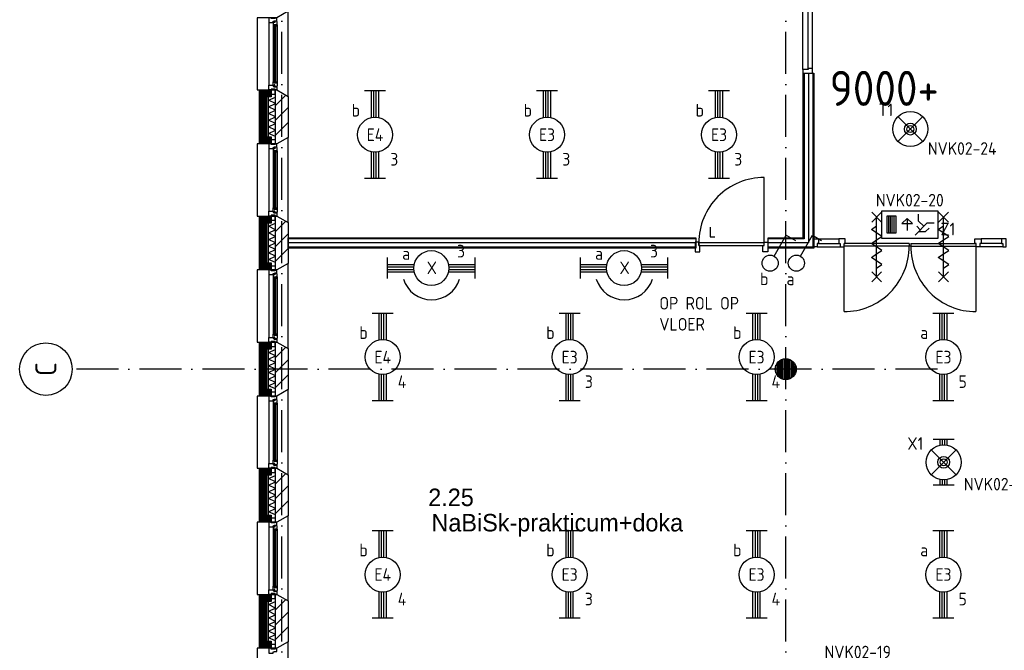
# Model space of a CAD drawing. Header units: millimetres. Extents: x 89505 to 240707, y 191 to 84291.
# Tile 4 of 50: x 119961 to 134027, y 16050 to 25050. Entities that reach past the tile are written whole.
import ezdxf
from ezdxf.enums import TextEntityAlignment as Align

# ---------------------------------------------------------------- set-up
doc = ezdxf.new("R2010")
doc.units = ezdxf.units.MM
doc.header["$LTSCALE"] = 100
doc.linetypes.add('DASHDOT', pattern=[9, 6, -1.5, 0, -1.5])
doc.layers.get('0').update_dxf_attribs({"linetype": 'CONTINUOUS'})
for name, color, linetype in [('AL$1----_TEKST', 7, 'CONTINUOUS'), ('AL$7----_STRAMIEN', 1, 'DASHDOT'), ('AL21----_BUITENWAND', 4, 'CONTINUOUS'), ('AL21K---_ISOLATIE', 1, 'CONTINUOUS'), ('AL22----_BINNENWAND', 7, 'CONTINUOUS'), ('AL28----_KONSTRUKTIE', 3, 'CONTINUOUS'), ('AL31----_BUITENKOZ', 7, 'CONTINUOUS'), ('AL32----_BINNENKOZ', 9, 'CONTINUOUS'), ('ALL-----_REFLIJNEN', 8, 'CONTINUOUS'), ('ALXA3---_VOLZWART', 14, 'CONTINUOUS'), ('ALXAB---_PREFABBETON', 1, 'CONTINUOUS'), ('BOUW', 8, 'CONTINUOUS'), ('EA61303-_ARCEER', 1, 'CONTINUOUS'), ('EB63101-_ATTRIB', 2, 'CONTINUOUS'), ('EB63102-_ATTRIB', 2, 'CONTINUOUS'), ('EB63202-_ATTRIB', 2, 'CONTINUOUS'), ('EB63501-_ATTRIB', 2, 'CONTINUOUS'), ('EL63101-_LICHT-ARM', 3, 'CONTINUOUS'), ('EL63101-LICHT-ARM', 3, 'CONTINUOUS'), ('EL63102-_LICHT-SCH', 3, 'CONTINUOUS'), ('EL63202-_NOODVRL-TXT', 3, 'CONTINUOUS'), ('EL63501-_NOODVRL-ARM', 3, 'CONTINUOUS')]:
    doc.layers.add(name, color=color, linetype=linetype)
doc.styles.add('1_8', font='ISO', dxfattribs={"height": 1.8})
doc.styles.add('BURO-025', font='BUROFONT.shx', dxfattribs={"height": 250})
doc.styles.get("Standard").update_dxf_attribs({"font": 'iso.shx'})

# ---------------------------------------------------------------- blocks, each defined once
blk = doc.blocks.new('EJ3T20')
at = {"color": 0}
for p, q in [((-6.25, -1.5), (-6.25, 1.5)), ((6.25, -1.5), (6.25, 1.5)), ((-6.25, 0.52), (-2.44, 0.52)), ((-6.25, 0.17), (-2.49, 0.17)), ((2.44, 0.52), (6.25, 0.52)), ((2.49, 0.17), (6.25, 0.17)), ((-6.25, -0.17), (-2.49, -0.17)), ((-6.25, -0.52), (-2.44, -0.52)), ((2.44, -0.52), (6.25, -0.52)), ((2.49, -0.17), (6.25, -0.17))]:
    blk.add_line(p, q, dxfattribs=at)
blk.add_circle((0, 0), 2.5, dxfattribs=at)
at = {"color": 6, "style": '1_8'}
for tag, flags, p in [('SCHAK', 8, (3.5, 2.75)), ('A_CODE', 8, (0, 0)), ('GROEP', 8, (-3.5, -2.75)), ('KAST', 9, (3.5, -2.75))]:
    blk.add_attdef(tag, text='', height=1.8, dxfattribs=dict(at, flags=flags)).set_placement(p, align=Align.MIDDLE)
blk = doc.blocks.new('ES3S1')
blk.add_lwpolyline([(0.58, 1), (2.31, 4), (3.61, 3.25)])
blk.add_circle((0, 0), 1.15)
at = {"style": '1_8'}
for tag, flags, p in [('SCHAK', 8, (3, 5.5)), ('KAST', 9, (-3, 0.5)), ('M_CODE', 9, (0, 0)), ('DOEL', 9, (-3, -2)), ('GROEP', 9, (-3, -4.5))]:
    blk.add_attdef(tag, text='', height=1.8, dxfattribs=dict(at, flags=flags)).set_placement(p, align=Align.MIDDLE_CENTER)
blk = doc.blocks.new('PENDEL')
at = {"color": 0}
for p, q in [((-6.25, -1.5), (-6.25, 1.5)), ((6.25, -1.5), (6.25, 1.5)), ((-6.25, 0.52), (-2.44, 0.52)), ((-6.25, 0.18), (-2.49, 0.18)), ((2.44, 0.52), (6.25, 0.52)), ((2.49, 0.18), (6.25, 0.18)), ((-6.25, -0.18), (-2.49, -0.18)), ((-6.25, -0.52), (-2.44, -0.52)), ((2.44, -0.52), (6.25, -0.52)), ((2.49, -0.18), (6.25, -0.18))]:
    blk.add_line(p, q, dxfattribs=at)
blk.add_circle((0, 0), 2.5, dxfattribs=at)
at = {"layer": 'EL63101-_LICHT-ARM'}
blk.add_arc((0.04, -0.3), 4.21, 197.6135, 342.3865, dxfattribs=at)
at = {"color": 6, "style": '1_8'}
for tag, flags, p in [('SCHAK', 8, (3.5, 2.75)), ('A_CODE', 8, (0, 0)), ('GROEP', 8, (-3.5, -2.75)), ('KAST', 9, (3.5, -2.75))]:
    blk.add_attdef(tag, text='', height=1.8, dxfattribs=dict(at, flags=flags)).set_placement(p, align=Align.MIDDLE)
at = {"style": '1_8', "flags": 8}
blk.add_attdef('M_CODE', text='', height=3.6, dxfattribs=at).set_placement((0, 0), align=Align.MIDDLE_CENTER)
blk = doc.blocks.new('ES3N026')
for p, q in [((-1.5, 0.75), (-1, 0.25)), ((0.38, -0.88), (0.38, 0.87)), ((2.25, 1.25), (2.25, -1.25)), ((2.5, 1.25), (2.5, -1.25)), ((2.75, 1.25), (2.75, -1.25)), ((3, 1.25), (3, -1.25))]:
    blk.add_line(p, q)
for points in [[(4.01, 2.01), (4.01, -1.98), (-3.99, -1.98), (-3.99, 2.01)], [(3.25, -1.25), (2, -1.25), (2, 1.25), (3.25, 1.25)], [(0.38, -0.88), (1.12, -0.13), (-0.37, -0.13)]]:
    blk.add_lwpolyline(points, close=True)
for points in [[(-0.75, 1.5), (-2.5, -0.25), (-3.5, -0.25)], [(-1.25, 1), (-2.25, 1), (-2.75, 0.5)], [(-2, 0.25), (-1.25, -0.5), (-1.25, -1.5)]]:
    blk.add_lwpolyline(points)
at = {"color": 2, "style": '1_8', "flags": 8}
blk.add_attdef('NUMMER', text='', height=1.8, dxfattribs=at).set_placement((4, 3.75), align=Align.MIDDLE)
at = {"style": '1_8'}
for tag, flags, p in [('A_CODE', 8, (-3.5, 2.75)), ('SCHAK', 8, (3.5, 2.75)), ('GROEP', 8, (-3.5, -2.75)), ('KAST', 9, (3.5, -2.75))]:
    blk.add_attdef(tag, text='', height=1.8, dxfattribs=dict(at, flags=flags)).set_placement(p, align=Align.MIDDLE_CENTER)
blk = doc.blocks.new('EJ3T01')
at = {"color": 0}
for p, q in [((-3.25, -1.5), (-3.25, 1.5)), ((-1.77, 1.77), (1.77, -1.77)), ((1.77, 1.77), (-1.77, -1.77)), ((3.25, -1.5), (3.25, 1.5)), ((-3.25, 0.52), (-2.44, 0.52)), ((-3.25, 0.17), (-2.49, 0.17)), ((2.44, 0.52), (3.25, 0.52)), ((2.49, 0.17), (3.25, 0.17)), ((-3.25, -0.17), (-2.49, -0.17)), ((-3.25, -0.52), (-2.44, -0.52)), ((2.44, -0.52), (3.25, -0.52)), ((2.49, -0.17), (3.25, -0.17))]:
    blk.add_line(p, q, dxfattribs=at)
at = {"color": 6}
blk.add_lwpolyline([(1.77, -1.77), (1.75, -1.75)], dxfattribs=at)
at = {"color": 0}
for radius in [2.5, 0.85, 0.5]:
    blk.add_circle((0, 0), radius, dxfattribs=at)
at = {"color": 6, "style": '1_8'}
for tag, flags, p in [('A_CODE', 8, (-3.5, 2.75)), ('SCHAK', 8, (3.5, 2.75)), ('GROEP', 8, (-3.5, -2.75)), ('KAST', 9, (3.5, -2.75))]:
    blk.add_attdef(tag, text='', height=1.8, dxfattribs=dict(at, flags=flags)).set_placement(p, align=Align.MIDDLE)
blk = doc.blocks.new('ES3G01')
at = {"color": 0}
for p, q in [((-1.77, 1.77), (1.77, -1.77)), ((1.77, 1.77), (-1.77, -1.77))]:
    blk.add_line(p, q, dxfattribs=at)
at = {"color": 6}
blk.add_lwpolyline([(1.77, -1.77), (1.75, -1.75)], dxfattribs=at)
blk.add_circle((0, 0), 2.5)
at = {"color": 0}
for radius in [0.85, 0.5]:
    blk.add_circle((0, 0), radius, dxfattribs=at)
at = {"color": 6, "style": '1_8'}
for tag, flags, p in [('A_CODE', 8, (-3.5, 2.75)), ('SCHAK', 8, (3.5, 2.75)), ('GROEP', 8, (-3.5, -2.75)), ('KAST', 9, (3.5, -2.75))]:
    blk.add_attdef(tag, text='', height=1.8, dxfattribs=dict(at, flags=flags)).set_placement(p, align=Align.MIDDLE)
blk = doc.blocks.new('1010')
at = {"layer": 'AL$7----_STRAMIEN', "color": 7, "linetype": 'Continuous'}
blk.add_circle((0, 750), 750, dxfattribs=at)
at = {"layer": 'AL$7----_STRAMIEN', "color": 3, "linetype": 'Continuous'}
blk.add_attdef('STR-NAAM', text='', height=600, rotation=360, dxfattribs=at).set_placement((0, 750), align=Align.MIDDLE)

msp = doc.modelspace()

# ---------------------------------------------------------------- hatches: boundary and pattern name
at = {"layer": 'AL31----_BUITENKOZ'}
h = msp.add_hatch(dxfattribs=at)
h.set_pattern_fill('GEWPBET', color=8, scale=100, angle=90, style=0)
h.set_pattern_definition([(90, (130905.304, 20063.397), (-20, 6e-15), [])])
edge = h.paths.add_edge_path()
edge.add_arc((130905, 20063), 150, 0, 360)
at = {"layer": 'ALXAB---_PREFABBETON'}
h = msp.add_hatch(dxfattribs=at)
h.set_pattern_fill('PREFBET', color=8, style=0)
h.set_pattern_definition([(45, (123795.13, 23370.77), (-106.066, 106.066), [])])
h.paths.add_polyline_path([(123615, 24048), (123635, 24048), (123795, 23956), (123795, 23371), (123635, 23278), (123615, 23278)])
h = msp.add_hatch(dxfattribs=at)
h.set_pattern_fill('PREFBET', color=8, style=0)
h.set_pattern_definition([(45, (123795.13, 21570.77), (-106.066, 106.066), [])])
h.paths.add_polyline_path([(123615, 22248), (123635, 22248), (123795, 22156), (123795, 21571), (123635, 21478), (123615, 21478)])
h = msp.add_hatch(dxfattribs=at)
h.set_pattern_fill('PREFBET', color=8, style=0)
h.set_pattern_definition([(45, (123795.13, 19770.77), (-106.066, 106.066), [])])
h.paths.add_polyline_path([(123615, 20448), (123635, 20448), (123795, 20356), (123795, 19771), (123635, 19678), (123615, 19678)])
h = msp.add_hatch(dxfattribs=at)
h.set_pattern_fill('PREFBET', color=8, style=0)
h.set_pattern_definition([(45, (123795.13, 17970.77), (-106.066, 106.066), [])])
h.paths.add_polyline_path([(123615, 18648), (123635, 18648), (123795, 18556), (123795, 17971), (123635, 17878), (123615, 17878)])
h = msp.add_hatch(dxfattribs=at)
h.set_pattern_fill('PREFBET', color=8, style=0)
h.set_pattern_definition([(45, (123795.13, 16170.77), (-106.066, 106.066), [])])
h.paths.add_polyline_path([(123615, 16848), (123635, 16848), (123795, 16756), (123795, 16171), (123635, 16078), (123615, 16078)])

# ---------------------------------------------------------------- linework, layer by layer
at = {"layer": 'AL$7----_STRAMIEN', "color": 1}
msp.add_line((133074, 20063), (120711, 20063), dxfattribs=at)
for points in [[(123705, 7175), (123705, 76516)], [(130905, 7175), (130905, 76516)]]:
    msp.add_lwpolyline(points, dxfattribs=at)
at = {"layer": 'AL21----_BUITENWAND', "color": 8}
for points in [[(123554, 23948), (123485, 23948), (123485, 23378), (123554, 23378), (123554, 23278), (123385, 23278), (123385, 24048), (123554, 24048)], [(123554, 22148), (123485, 22148), (123485, 21578), (123554, 21578), (123554, 21478), (123385, 21478), (123385, 22248), (123554, 22248)], [(123554, 20348), (123485, 20348), (123485, 19778), (123554, 19778), (123554, 19678), (123385, 19678), (123385, 20448), (123554, 20448)], [(123554, 18548), (123485, 18548), (123485, 17978), (123554, 17978), (123554, 17878), (123385, 17878), (123385, 18648), (123554, 18648)], [(123554, 16748), (123485, 16748), (123485, 16178), (123554, 16178), (123554, 16078), (123385, 16078), (123385, 16848), (123554, 16848)]]:
    msp.add_lwpolyline(points, close=True, dxfattribs=at)
at = {"layer": 'AL21K---_ISOLATIE', "color": 8, "linetype": 'Continuous'}
for points in [[(123515, 23378), (123515, 23948)], [(123615, 23383), (123515, 23426), (123615, 23473), (123515, 23521), (123615, 23568), (123515, 23616), (123615, 23663), (123515, 23711), (123615, 23758), (123515, 23806), (123615, 23853), (123515, 23901), (123615, 23944)], [(123615, 23378), (123615, 23948)], [(123515, 21578), (123515, 22148)], [(123615, 21583), (123515, 21626), (123615, 21673), (123515, 21721), (123615, 21768), (123515, 21816), (123615, 21863), (123515, 21911), (123615, 21958), (123515, 22006), (123615, 22053), (123515, 22101), (123615, 22144)], [(123615, 21578), (123615, 22148)], [(123515, 19778), (123515, 20348)], [(123615, 19783), (123515, 19826), (123615, 19873), (123515, 19921), (123615, 19968), (123515, 20016), (123615, 20063), (123515, 20111), (123615, 20158), (123515, 20206), (123615, 20253), (123515, 20301), (123615, 20344)], [(123615, 19778), (123615, 20348)], [(123515, 17978), (123515, 18548)], [(123615, 17983), (123515, 18026), (123615, 18073), (123515, 18121), (123615, 18168), (123515, 18216), (123615, 18263), (123515, 18311), (123615, 18358), (123515, 18406), (123615, 18453), (123515, 18501), (123615, 18544)], [(123615, 17978), (123615, 18548)], [(123515, 16178), (123515, 16748)], [(123615, 16183), (123515, 16226), (123615, 16273), (123515, 16321), (123615, 16368), (123515, 16416), (123615, 16463), (123515, 16511), (123615, 16558), (123515, 16606), (123615, 16653), (123515, 16701), (123615, 16744)], [(123615, 16178), (123615, 16748)]]:
    msp.add_lwpolyline(points, dxfattribs=at)
at = {"layer": 'AL22----_BINNENWAND', "color": 8}
for p, q in [((131155, 24288), (131305, 24288)), ((131155, 21938), (131155, 24288)), ((131305, 24288), (131305, 21788)), ((123795, 21938), (126405, 21938)), ((123795, 21788), (123795, 21938)), ((126405, 21938), (128601, 21938)), ((126405, 21788), (123795, 21788)), ((128601, 21788), (126405, 21788))]:
    msp.add_line(p, q, dxfattribs=at)
at = {"layer": 'AL22----_BINNENWAND', "color": 8, "linetype": 'Continuous'}
for p, q in [((131170, 24288), (131170, 21923)), ((131290, 24288), (131290, 21803)), ((126405, 21923), (123795, 21923)), ((126405, 21803), (123795, 21803)), ((128601, 21923), (126405, 21923)), ((128601, 21803), (126405, 21803))]:
    msp.add_line(p, q, dxfattribs=at)
at = {"layer": 'AL28----_KONSTRUKTIE', "color": 8}
for points in [[(123615, 24048), (123635, 24048), (123795, 23956), (123795, 23371), (123635, 23278), (123615, 23278)], [(123615, 22248), (123635, 22248), (123795, 22156), (123795, 21571), (123635, 21478), (123615, 21478)], [(123615, 20448), (123635, 20448), (123795, 20356), (123795, 19771), (123635, 19678), (123615, 19678)], [(123615, 18648), (123635, 18648), (123795, 18556), (123795, 17971), (123635, 17878), (123615, 17878)], [(123615, 16848), (123635, 16848), (123795, 16756), (123795, 16171), (123635, 16078), (123615, 16078)]]:
    msp.add_lwpolyline(points, close=True, dxfattribs=at)
at = {"layer": 'AL31----_BUITENKOZ', "color": 8}
for p, q in [((128601, 21938), (129621, 21938)), ((129621, 21923), (128601, 21923)), ((129621, 21863), (128601, 21863)), ((129621, 21803), (128601, 21803)), ((129621, 21938), (129621, 21788)), ((130655, 21938), (131155, 21938)), ((130655, 21788), (130655, 21938)), ((131170, 21923), (130655, 21923)), ((131230, 21863), (130655, 21863)), ((131290, 21803), (130655, 21803)), ((131355, 21806), (131682, 21806)), ((131372, 21920), (131665, 21920)), ((131372, 21857), (131665, 21857)), ((132668, 21857), (132668, 21817)), ((132693, 21817), (132668, 21817)), ((132693, 21857), (132693, 21817)), ((134005, 21806), (133679, 21806)), ((133988, 21920), (133696, 21920)), ((133988, 21857), (133696, 21857)), ((129621, 21788), (128601, 21788)), ((131305, 21788), (130655, 21788))]:
    msp.add_line(p, q, dxfattribs=at)
for points in [[(123635, 24048), (123795, 23956), (123795, 25171), (123635, 25078), (123355, 25078), (123355, 24048)], [(123635, 25078), (123610, 25078), (123610, 25068), (123554, 25068), (123554, 25078), (123521, 25078), (123521, 25011), (123584, 25011), (123584, 25028), (123599, 25028), (123599, 25034), (123635, 25034)], [(123638, 25022), (123634, 25024), (123634, 25031), (123604, 25031), (123604, 25009), (123599, 25009), (123599, 25017), (123584, 25017), (123584, 25011), (123584, 24964), (123597, 24962), (123597, 24979), (123638, 24979)], [(123636, 24979), (123622, 24979), (123622, 24962), (123636, 24962)], [(123635, 24048), (123610, 24048), (123610, 24058), (123554, 24058), (123554, 24048), (123521, 24048), (123521, 24115), (123584, 24115), (123584, 24098), (123599, 24098), (123599, 24092), (123635, 24092)], [(123610, 24058), (123554, 24058), (123554, 23987), (123610, 23987)], [(123638, 24105), (123634, 24103), (123634, 24096), (123604, 24096), (123604, 24118), (123599, 24118), (123599, 24110), (123584, 24110), (123584, 24115), (123584, 24163), (123597, 24165), (123597, 24148), (123638, 24148)], [(123636, 24148), (123622, 24148), (123622, 24165), (123636, 24165)], [(123635, 22248), (123795, 22156), (123795, 23371), (123635, 23278), (123355, 23278), (123355, 22248)], [(123635, 23278), (123610, 23278), (123610, 23268), (123554, 23268), (123554, 23278), (123521, 23278), (123521, 23211), (123584, 23211), (123584, 23228), (123599, 23228), (123599, 23234), (123635, 23234)], [(123610, 23268), (123554, 23268), (123554, 23339), (123610, 23339)], [(123638, 23222), (123634, 23224), (123634, 23231), (123604, 23231), (123604, 23209), (123599, 23209), (123599, 23217), (123584, 23217), (123584, 23211), (123584, 23164), (123597, 23162), (123597, 23179), (123638, 23179)], [(123636, 23179), (123622, 23179), (123622, 23162), (123636, 23162)], [(123635, 22248), (123610, 22248), (123610, 22258), (123554, 22258), (123554, 22248), (123521, 22248), (123521, 22315), (123584, 22315), (123584, 22298), (123599, 22298), (123599, 22292), (123635, 22292)], [(123610, 22258), (123554, 22258), (123554, 22187), (123610, 22187)], [(123638, 22305), (123634, 22303), (123634, 22296), (123604, 22296), (123604, 22318), (123599, 22318), (123599, 22310), (123584, 22310), (123584, 22315), (123584, 22363), (123597, 22365), (123597, 22348), (123638, 22348)], [(123636, 22348), (123622, 22348), (123622, 22365), (123636, 22365)], [(129680, 21825), (129663, 21825), (129663, 21876), (129613, 21876), (129613, 21737), (129680, 21737)], [(130597, 21825), (130597, 21865), (129663, 21865), (129663, 21825)], [(130580, 21825), (130597, 21825), (130597, 21876), (130647, 21876), (130647, 21737), (130580, 21737)], [(123635, 20448), (123795, 20356), (123795, 21571), (123635, 21478), (123355, 21478), (123355, 20448)], [(123610, 21468), (123554, 21468), (123554, 21539), (123610, 21539)], [(123635, 21478), (123610, 21478), (123610, 21468), (123554, 21468), (123554, 21478), (123521, 21478), (123521, 21411), (123584, 21411), (123584, 21428), (123599, 21428), (123599, 21434), (123635, 21434)], [(123638, 21422), (123634, 21424), (123634, 21431), (123604, 21431), (123604, 21409), (123599, 21409), (123599, 21417), (123584, 21417), (123584, 21411), (123584, 21364), (123597, 21362), (123597, 21379), (123638, 21379)], [(123636, 21379), (123622, 21379), (123622, 21362), (123636, 21362)], [(123638, 20505), (123634, 20503), (123634, 20496), (123604, 20496), (123604, 20518), (123599, 20518), (123599, 20510), (123584, 20510), (123584, 20515), (123584, 20563), (123597, 20565), (123597, 20548), (123638, 20548)], [(123636, 20548), (123622, 20548), (123622, 20565), (123636, 20565)], [(123635, 20448), (123610, 20448), (123610, 20458), (123554, 20458), (123554, 20448), (123521, 20448), (123521, 20515), (123584, 20515), (123584, 20498), (123599, 20498), (123599, 20492), (123635, 20492)], [(123610, 20458), (123554, 20458), (123554, 20387), (123610, 20387)], [(123635, 18648), (123795, 18556), (123795, 19771), (123635, 19678), (123355, 19678), (123355, 18648)], [(123610, 19668), (123554, 19668), (123554, 19739), (123610, 19739)], [(123635, 19678), (123610, 19678), (123610, 19668), (123554, 19668), (123554, 19678), (123521, 19678), (123521, 19611), (123584, 19611), (123584, 19628), (123599, 19628), (123599, 19634), (123635, 19634)], [(123638, 19622), (123634, 19624), (123634, 19631), (123604, 19631), (123604, 19609), (123599, 19609), (123599, 19617), (123584, 19617), (123584, 19611), (123584, 19564), (123597, 19562), (123597, 19579), (123638, 19579)], [(123636, 19579), (123622, 19579), (123622, 19562), (123636, 19562)], [(123635, 18648), (123610, 18648), (123610, 18658), (123554, 18658), (123554, 18648), (123521, 18648), (123521, 18715), (123584, 18715), (123584, 18698), (123599, 18698), (123599, 18692), (123635, 18692)], [(123638, 18705), (123634, 18703), (123634, 18696), (123604, 18696), (123604, 18718), (123599, 18718), (123599, 18710), (123584, 18710), (123584, 18715), (123584, 18763), (123597, 18765), (123597, 18748), (123638, 18748)], [(123636, 18748), (123622, 18748), (123622, 18765), (123636, 18765)], [(123610, 18658), (123554, 18658), (123554, 18587), (123610, 18587)], [(123635, 16848), (123795, 16756), (123795, 17971), (123635, 17878), (123355, 17878), (123355, 16848)], [(123635, 17878), (123610, 17878), (123610, 17868), (123554, 17868), (123554, 17878), (123521, 17878), (123521, 17811), (123584, 17811), (123584, 17828), (123599, 17828), (123599, 17834), (123635, 17834)], [(123610, 17868), (123554, 17868), (123554, 17939), (123610, 17939)], [(123638, 17822), (123634, 17824), (123634, 17831), (123604, 17831), (123604, 17809), (123599, 17809), (123599, 17817), (123584, 17817), (123584, 17811), (123584, 17764), (123597, 17762), (123597, 17779), (123638, 17779)], [(123636, 17779), (123622, 17779), (123622, 17762), (123636, 17762)], [(123635, 16848), (123610, 16848), (123610, 16858), (123554, 16858), (123554, 16848), (123521, 16848), (123521, 16915), (123584, 16915), (123584, 16898), (123599, 16898), (123599, 16892), (123635, 16892)], [(123638, 16905), (123634, 16903), (123634, 16896), (123604, 16896), (123604, 16918), (123599, 16918), (123599, 16910), (123584, 16910), (123584, 16915), (123584, 16963), (123597, 16965), (123597, 16948), (123638, 16948)], [(123636, 16948), (123622, 16948), (123622, 16965), (123636, 16965)], [(123610, 16858), (123554, 16858), (123554, 16787), (123610, 16787)], [(123635, 15048), (123795, 14956), (123795, 16171), (123635, 16078), (123355, 16078), (123355, 15048)], [(123635, 16078), (123610, 16078), (123610, 16068), (123554, 16068), (123554, 16078), (123521, 16078), (123521, 16011), (123584, 16011), (123584, 16028), (123599, 16028), (123599, 16034), (123635, 16034)], [(123610, 16068), (123554, 16068), (123554, 16139), (123610, 16139)]]:
    msp.add_lwpolyline(points, close=True, dxfattribs=at)
for points in [[(123521, 25011), (123521, 24115)], [(123584, 24964), (123584, 24163)], [(123638, 24979), (123638, 24148)], [(123521, 23211), (123521, 22315)], [(123584, 23164), (123584, 22363)], [(123638, 23179), (123638, 22348)], [(132133, 22161), (132273, 22301)], [(132273, 22161), (132133, 22301)], [(132203, 21381), (132203, 22231)], [(133088, 22161), (133228, 22301)], [(133228, 22161), (133088, 22301)], [(133158, 21381), (133158, 22231)], [(129826, 22090), (129826, 21951), (129893, 21951)], [(132203, 21906), (132278, 21956), (132128, 22056), (132203, 22106)], [(133158, 21906), (133233, 21956), (133083, 22056), (133158, 22106)], [(130597, 21865), (129663, 21865)], [(131305, 21806), (131305, 21920), (131372, 21920), (131372, 21857), (131355, 21857), (131355, 21806), (131305, 21806)], [(131682, 21806), (131738, 21806), (131738, 21857), (131755, 21857), (131755, 21920), (131665, 21920), (131665, 21857), (131682, 21857), (131682, 21806), (131738, 21806)], [(132668, 21857), (131738, 21857)], [(132668, 21817), (131738, 21817)], [(132203, 21706), (132278, 21756), (132128, 21856), (132203, 21906)], [(132693, 21857), (133623, 21857)], [(132693, 21817), (133623, 21817)], [(133158, 21706), (133233, 21756), (133083, 21856), (133158, 21906)], [(133679, 21806), (133623, 21806), (133623, 21857), (133606, 21857), (133606, 21920), (133696, 21920), (133696, 21857), (133679, 21857), (133679, 21806), (133623, 21806)], [(134055, 21806), (134055, 21920), (133988, 21920), (133988, 21857), (134005, 21857), (134005, 21806), (134055, 21806)], [(132203, 21506), (132278, 21556), (132128, 21656), (132203, 21706)], [(133158, 21506), (133233, 21556), (133083, 21656), (133158, 21706)], [(123521, 21411), (123521, 20515)], [(132133, 21311), (132273, 21451)], [(132273, 21311), (132133, 21451)], [(133088, 21311), (133228, 21451)], [(133228, 21311), (133088, 21451)], [(123584, 21364), (123584, 20563)], [(123638, 21379), (123638, 20548)], [(123521, 19611), (123521, 18715)], [(123584, 19564), (123584, 18763)], [(123638, 19579), (123638, 18748)], [(123521, 17811), (123521, 16915)], [(123584, 17764), (123584, 16963)], [(123638, 17779), (123638, 16948)]]:
    msp.add_lwpolyline(points, dxfattribs=at)
at = {"layer": 'AL31----_BUITENKOZ', "color": 8, "linetype": 'Continuous'}
for points in [[(123620, 24977), (123599, 24977), (123599, 24150), (123620, 24150)], [(123620, 23177), (123599, 23177), (123599, 22350), (123620, 22350)], [(123620, 21377), (123599, 21377), (123599, 20550), (123620, 20550)], [(123620, 19577), (123599, 19577), (123599, 18750), (123620, 18750)], [(123620, 17777), (123599, 17777), (123599, 16950), (123620, 16950)]]:
    msp.add_lwpolyline(points, close=True, dxfattribs=at)
at = {"layer": 'AL31----_BUITENKOZ', "color": 8}
msp.add_lwpolyline([(130597, 21865), (130597, 22799, 0.414214), (129663, 21865, 0.414214)], format="xyb", dxfattribs=at)
msp.add_circle((130905, 20063), 150, dxfattribs=at)
at = {"layer": 'AL32----_BINNENKOZ', "color": 8}
for points in [[(131148, 24338), (131148, 25388)], [(131224, 24355), (131224, 25371)], [(131287, 24355), (131287, 25371)], [(131148, 24288), (131287, 24288), (131287, 24355), (131224, 24355), (131224, 24338), (131148, 24338), (131148, 24288)]]:
    msp.add_lwpolyline(points, dxfattribs=at)
at = {"layer": 'ALL-----_REFLIJNEN', "color": 8, "linetype": 'Continuous'}
for p, q in [((131230, 24288), (131230, 21863)), ((126405, 21863), (123795, 21863)), ((128601, 21863), (126405, 21863)), ((133623, 20883), (133623, 21817))]:
    msp.add_line(p, q, dxfattribs=at)
for points in [[(123554, 23998), (123435, 23998), (123435, 23328), (123554, 23328)], [(123554, 22198), (123435, 22198), (123435, 21528), (123554, 21528)], [(131738, 20883), (131738, 21817)], [(123554, 20398), (123435, 20398), (123435, 19728), (123554, 19728)], [(123554, 18598), (123435, 18598), (123435, 17928), (123554, 17928)], [(123554, 16798), (123435, 16798), (123435, 16128), (123554, 16128)]]:
    msp.add_lwpolyline(points, dxfattribs=at)
for centre, start, end in [((131737, 21814), 270.0361, 0.2098), ((133623, 21814), 179.7902, 269.9639)]:
    msp.add_arc(centre, 931, start, end, dxfattribs=at)
at = {"layer": 'ALXA3---_VOLZWART', "color": 8, "const_width": 100}
for points in [[(123554, 23998), (123435, 23998), (123435, 23328), (123554, 23328)], [(123554, 22198), (123435, 22198), (123435, 21528), (123554, 21528)], [(123554, 20398), (123435, 20398), (123435, 19728), (123554, 19728)], [(123554, 18598), (123435, 18598), (123435, 17928), (123554, 17928)], [(123554, 16798), (123435, 16798), (123435, 16128), (123554, 16128)]]:
    msp.add_lwpolyline(points, dxfattribs=at)

# ---------------------------------------------------------------- block references
at = {"layer": 'AL$7----_STRAMIEN', "xscale": 0.5, "yscale": 0.5, "zscale": 0.5, "rotation": 90}
msp.add_blockref('1010', (120711, 20063), dxfattribs=at).add_auto_attribs({'STR-NAAM': 'C'})
at = {"layer": 'EL63101-_LICHT-ARM'}
ref = msp.add_blockref('EJ3T20', (125038, 23408, 3500), dxfattribs=dict(at, xscale=100, yscale=100, zscale=100, rotation=90))
ref.add_attrib('A_CODE', 'E4', dxfattribs={"layer": 'EB63101-_ATTRIB', "color": 1, "height": 180, "style": '1_8', "flags": 8}).set_placement((125038, 23408, 3500), align=Align.MIDDLE)
ref.add_attrib('GROEP', '3', dxfattribs={"layer": 'EB63101-_ATTRIB', "color": 1, "height": 180, "style": '1_8', "flags": 8}).set_placement((125313, 23058, 3500), align=Align.MIDDLE)
ref.add_attrib('SCHAK', 'b', dxfattribs={"layer": 'EB63101-_ATTRIB', "color": 1, "height": 180, "style": '1_8', "flags": 8}).set_placement((124763, 23758, 3500), align=Align.MIDDLE)
ref = msp.add_blockref('EJ3T20', (127495, 23408, 3500), dxfattribs=dict(at, xscale=100, yscale=100, zscale=100, rotation=90))
ref.add_attrib('A_CODE', 'E3', dxfattribs={"layer": 'EB63101-_ATTRIB', "color": 1, "height": 180, "style": '1_8', "flags": 8}).set_placement((127495, 23408, 3500), align=Align.MIDDLE)
ref.add_attrib('GROEP', '3', dxfattribs={"layer": 'EB63101-_ATTRIB', "color": 1, "height": 180, "style": '1_8', "flags": 8}).set_placement((127770, 23058, 3500), align=Align.MIDDLE)
ref.add_attrib('SCHAK', 'b', dxfattribs={"layer": 'EB63101-_ATTRIB', "color": 1, "height": 180, "style": '1_8', "flags": 8}).set_placement((127220, 23758, 3500), align=Align.MIDDLE)
ref = msp.add_blockref('EJ3T20', (129952, 23408, 3500), dxfattribs=dict(at, xscale=100, yscale=100, zscale=100, rotation=90))
ref.add_attrib('A_CODE', 'E3', dxfattribs={"layer": 'EB63101-_ATTRIB', "color": 1, "height": 180, "style": '1_8', "flags": 8}).set_placement((129952, 23408, 3500), align=Align.MIDDLE)
ref.add_attrib('GROEP', '3', dxfattribs={"layer": 'EB63101-_ATTRIB', "color": 1, "height": 180, "style": '1_8', "flags": 8}).set_placement((130227, 23058, 3500), align=Align.MIDDLE)
ref.add_attrib('SCHAK', 'b', dxfattribs={"layer": 'EB63101-_ATTRIB', "color": 1, "height": 180, "style": '1_8', "flags": 8}).set_placement((129677, 23758, 3500), align=Align.MIDDLE)
ref = msp.add_blockref('EJ3T20', (125148, 20234, 3500), dxfattribs=dict(at, xscale=100, yscale=100, zscale=100, rotation=90))
ref.add_attrib('A_CODE', 'E4', dxfattribs={"layer": 'EB63101-_ATTRIB', "color": 1, "height": 180, "style": '1_8', "flags": 8}).set_placement((125148, 20234, 3500), align=Align.MIDDLE)
ref.add_attrib('GROEP', '4', dxfattribs={"layer": 'EB63101-_ATTRIB', "color": 1, "height": 180, "style": '1_8', "flags": 8}).set_placement((125423, 19884, 3500), align=Align.MIDDLE)
ref.add_attrib('SCHAK', 'b', dxfattribs={"layer": 'EB63101-_ATTRIB', "color": 1, "height": 180, "style": '1_8', "flags": 8}).set_placement((124873, 20584, 3500), align=Align.MIDDLE)
ref = msp.add_blockref('EJ3T20', (127818, 20234, 3500), dxfattribs=dict(at, xscale=100, yscale=100, zscale=100, rotation=90))
ref.add_attrib('A_CODE', 'E3', dxfattribs={"layer": 'EB63101-_ATTRIB', "color": 1, "height": 180, "style": '1_8', "flags": 8}).set_placement((127818, 20234, 3500), align=Align.MIDDLE)
ref.add_attrib('GROEP', '3', dxfattribs={"layer": 'EB63101-_ATTRIB', "color": 1, "height": 180, "style": '1_8', "flags": 8}).set_placement((128093, 19884, 3500), align=Align.MIDDLE)
ref.add_attrib('SCHAK', 'b', dxfattribs={"layer": 'EB63101-_ATTRIB', "color": 1, "height": 180, "style": '1_8', "flags": 8}).set_placement((127543, 20584, 3500), align=Align.MIDDLE)
ref = msp.add_blockref('EJ3T20', (130488, 20234, 3500), dxfattribs=dict(at, xscale=100, yscale=100, zscale=100, rotation=90))
ref.add_attrib('A_CODE', 'E3', dxfattribs={"layer": 'EB63101-_ATTRIB', "color": 1, "height": 180, "style": '1_8', "flags": 8}).set_placement((130488, 20234, 3500), align=Align.MIDDLE)
ref.add_attrib('GROEP', '4', dxfattribs={"layer": 'EB63101-_ATTRIB', "color": 1, "height": 180, "style": '1_8', "flags": 8}).set_placement((130763, 19884, 3500), align=Align.MIDDLE)
ref.add_attrib('SCHAK', 'b', dxfattribs={"layer": 'EB63101-_ATTRIB', "color": 1, "height": 180, "style": '1_8', "flags": 8}).set_placement((130213, 20584, 3500), align=Align.MIDDLE)
ref = msp.add_blockref('EJ3T20', (133158, 20234, 3500), dxfattribs=dict(at, xscale=100, yscale=100, zscale=100, rotation=90))
ref.add_attrib('A_CODE', 'E3', dxfattribs={"layer": 'EB63101-_ATTRIB', "color": 1, "height": 180, "style": '1_8', "flags": 8}).set_placement((133158, 20234, 3500), align=Align.MIDDLE)
ref.add_attrib('GROEP', '5', dxfattribs={"layer": 'EB63101-_ATTRIB', "color": 1, "height": 180, "style": '1_8', "flags": 8}).set_placement((133433, 19884, 3500), align=Align.MIDDLE)
ref.add_attrib('SCHAK', 'a', dxfattribs={"layer": 'EB63101-_ATTRIB', "color": 1, "height": 180, "style": '1_8', "flags": 8}).set_placement((132883, 20584, 3500), align=Align.MIDDLE)
ref = msp.add_blockref('EJ3T20', (125148, 17131, 3500), dxfattribs=dict(at, xscale=100, yscale=100, zscale=100, rotation=90))
ref.add_attrib('A_CODE', 'E4', dxfattribs={"layer": 'EB63101-_ATTRIB', "color": 1, "height": 180, "style": '1_8', "flags": 8}).set_placement((125148, 17131, 3500), align=Align.MIDDLE)
ref.add_attrib('GROEP', '4', dxfattribs={"layer": 'EB63101-_ATTRIB', "color": 1, "height": 180, "style": '1_8', "flags": 8}).set_placement((125423, 16781, 3500), align=Align.MIDDLE)
ref.add_attrib('SCHAK', 'b', dxfattribs={"layer": 'EB63101-_ATTRIB', "color": 1, "height": 180, "style": '1_8', "flags": 8}).set_placement((124873, 17481, 3500), align=Align.MIDDLE)
ref = msp.add_blockref('EJ3T20', (127818, 17131, 3500), dxfattribs=dict(at, xscale=100, yscale=100, zscale=100, rotation=90))
ref.add_attrib('A_CODE', 'E3', dxfattribs={"layer": 'EB63101-_ATTRIB', "color": 1, "height": 180, "style": '1_8', "flags": 8}).set_placement((127818, 17131, 3500), align=Align.MIDDLE)
ref.add_attrib('GROEP', '3', dxfattribs={"layer": 'EB63101-_ATTRIB', "color": 1, "height": 180, "style": '1_8', "flags": 8}).set_placement((128093, 16781, 3500), align=Align.MIDDLE)
ref.add_attrib('SCHAK', 'b', dxfattribs={"layer": 'EB63101-_ATTRIB', "color": 1, "height": 180, "style": '1_8', "flags": 8}).set_placement((127543, 17481, 3500), align=Align.MIDDLE)
ref = msp.add_blockref('EJ3T20', (130488, 17131, 3500), dxfattribs=dict(at, xscale=100, yscale=100, zscale=100, rotation=90))
ref.add_attrib('A_CODE', 'E3', dxfattribs={"layer": 'EB63101-_ATTRIB', "color": 1, "height": 180, "style": '1_8', "flags": 8}).set_placement((130488, 17131, 3500), align=Align.MIDDLE)
ref.add_attrib('GROEP', '4', dxfattribs={"layer": 'EB63101-_ATTRIB', "color": 1, "height": 180, "style": '1_8', "flags": 8}).set_placement((130763, 16781, 3500), align=Align.MIDDLE)
ref.add_attrib('SCHAK', 'b', dxfattribs={"layer": 'EB63101-_ATTRIB', "color": 1, "height": 180, "style": '1_8', "flags": 8}).set_placement((130213, 17481, 3500), align=Align.MIDDLE)
ref = msp.add_blockref('EJ3T20', (133158, 17131, 3500), dxfattribs=dict(at, xscale=100, yscale=100, zscale=100, rotation=90))
ref.add_attrib('A_CODE', 'E3', dxfattribs={"layer": 'EB63101-_ATTRIB', "color": 1, "height": 180, "style": '1_8', "flags": 8}).set_placement((133158, 17131, 3500), align=Align.MIDDLE)
ref.add_attrib('GROEP', '5', dxfattribs={"layer": 'EB63101-_ATTRIB', "color": 1, "height": 180, "style": '1_8', "flags": 8}).set_placement((133433, 16781, 3500), align=Align.MIDDLE)
ref.add_attrib('SCHAK', 'a', dxfattribs={"layer": 'EB63101-_ATTRIB', "color": 1, "height": 180, "style": '1_8', "flags": 8}).set_placement((132883, 17481, 3500), align=Align.MIDDLE)
at = {"layer": 'EL63101-LICHT-ARM'}
ref = msp.add_blockref('PENDEL', (125841, 21504, 3700), dxfattribs=dict(at, xscale=100, yscale=100, zscale=100))
ref.add_attrib('SCHAK', 'a', dxfattribs={"layer": 'EB63101-_ATTRIB', "color": 1, "height": 180, "style": '1_8', "flags": 8}).set_placement((125482, 21713, 3700), align=Align.MIDDLE)
ref.add_attrib('GROEP', '3', dxfattribs={"layer": 'EB63101-_ATTRIB', "color": 1, "height": 180, "style": '1_8', "flags": 8}).set_placement((126267, 21747, 3700), align=Align.MIDDLE)
ref.add_attrib('A_CODE', 'X', dxfattribs={"layer": 'EB63101-_ATTRIB', "color": 1, "height": 180, "style": '1_8', "flags": 8}).set_placement((125849, 21509, 3700), align=Align.MIDDLE)
ref = msp.add_blockref('PENDEL', (128596, 21504, 3700), dxfattribs=dict(at, xscale=100, yscale=100, zscale=100))
ref.add_attrib('SCHAK', 'a', dxfattribs={"layer": 'EB63101-_ATTRIB', "color": 1, "height": 180, "style": '1_8', "flags": 8}).set_placement((128238, 21713, 3700), align=Align.MIDDLE)
ref.add_attrib('GROEP', '3', dxfattribs={"layer": 'EB63101-_ATTRIB', "color": 1, "height": 180, "style": '1_8', "flags": 8}).set_placement((129023, 21747, 3700), align=Align.MIDDLE)
ref.add_attrib('A_CODE', 'X', dxfattribs={"layer": 'EB63101-_ATTRIB', "color": 1, "height": 180, "style": '1_8', "flags": 8}).set_placement((128604, 21509, 3700), align=Align.MIDDLE)
at = {"layer": 'EL63102-_LICHT-SCH'}
ref = msp.add_blockref('ES3S1', (130682, 21575), dxfattribs=dict(at, xscale=100, yscale=100, zscale=100))
ref.add_attrib('SCHAK', 'b', dxfattribs={"layer": 'EB63102-_ATTRIB', "color": 1, "height": 180, "style": '1_8', "flags": 8}).set_placement((130598, 21351), align=Align.MIDDLE_CENTER)
ref = msp.add_blockref('ES3S1', (131057, 21575, 1050), dxfattribs=dict(at, xscale=100, yscale=100, zscale=100))
ref.add_attrib('SCHAK', 'a', dxfattribs={"layer": 'EB63102-_ATTRIB', "color": 1, "height": 180, "style": '1_8', "flags": 8}).set_placement((130973, 21351, 1050), align=Align.MIDDLE_CENTER)
at = {"layer": 'EL63202-_NOODVRL-TXT'}
ref = msp.add_blockref('ES3N026', (132677, 22126), dxfattribs=dict(at, xscale=100, yscale=100, zscale=100, rotation=180))
ref.add_attrib('A_CODE', 'Z1', dxfattribs={"layer": 'EB63202-_ATTRIB', "color": 1, "height": 180, "style": '1_8', "flags": 8}).set_placement((133221, 22062), align=Align.MIDDLE_CENTER)
ref.add_attrib('GROEP', 'NVK02-20', dxfattribs={"layer": 'EB63202-_ATTRIB', "color": 1, "height": 180, "style": '1_8', "flags": 8}).set_placement((132677, 22474), align=Align.MIDDLE_CENTER)
ref = msp.add_blockref('ES3N026', (131860, 15575), dxfattribs=dict(at, xscale=100, yscale=100, zscale=100, rotation=180))
ref.add_attrib('A_CODE', 'Z1', dxfattribs={"layer": 'EB63202-_ATTRIB', "color": 1, "height": 180, "style": '1_8', "flags": 8}).set_placement((132404, 15511), align=Align.MIDDLE_CENTER)
ref.add_attrib('GROEP', 'NVK02-19', dxfattribs={"layer": 'EB63202-_ATTRIB', "color": 1, "height": 180, "style": '1_8', "flags": 8}).set_placement((131934, 16025), align=Align.MIDDLE_CENTER)
at = {"layer": 'EL63501-_NOODVRL-ARM'}
ref = msp.add_blockref('ES3G01', (132685, 23489), dxfattribs=dict(at, xscale=100, yscale=100, zscale=100))
ref.add_attrib('A_CODE', 'T1', dxfattribs={"layer": 'EB63501-_ATTRIB', "color": 1, "height": 180, "style": '1_8', "flags": 8}).set_placement((132335, 23764), align=Align.MIDDLE)
ref.add_attrib('GROEP', 'NVK02-24', dxfattribs={"layer": 'EB63501-_ATTRIB', "color": 1, "height": 180, "style": '1_8', "flags": 8}).set_placement((133426, 23212), align=Align.MIDDLE)
ref = msp.add_blockref('EJ3T01', (133161, 18733), dxfattribs=dict(at, xscale=100, yscale=100, zscale=100, rotation=90))
ref.add_attrib('A_CODE', 'X1', dxfattribs={"layer": 'EB63501-_ATTRIB', "color": 1, "height": 180, "style": '1_8', "flags": 8}).set_placement((132756, 19001), align=Align.MIDDLE)
ref.add_attrib('GROEP', 'NVK02-22', dxfattribs={"layer": 'EB63501-_ATTRIB', "color": 1, "height": 180, "style": '1_8', "flags": 8}).set_placement((133934, 18421), align=Align.MIDDLE)

# ---------------------------------------------------------------- texts
at = {"layer": 'AL$1----_TEKST', "color": 8}
msp.add_text('9000+', height=500, dxfattribs=at).set_placement((131533, 23820))
at = {"layer": 'BOUW', "style": 'BURO-025'}
for s, p in [('2.25', (125798, 18108)), ('NaBiSk-prakticum+doka', (125844, 17746))]:
    msp.add_text(s, height=250, dxfattribs=at).set_placement(p)
at = {"layer": 'EA61303-_ARCEER', "insert": (129099, 21093), "char_height": 180, "width": 1550, "attachment_point": 1}
msp.add_mtext('{\\Fiso.shx;OP ROL OP VLOER}', dxfattribs=at)

doc.saveas('drawing.dxf')
